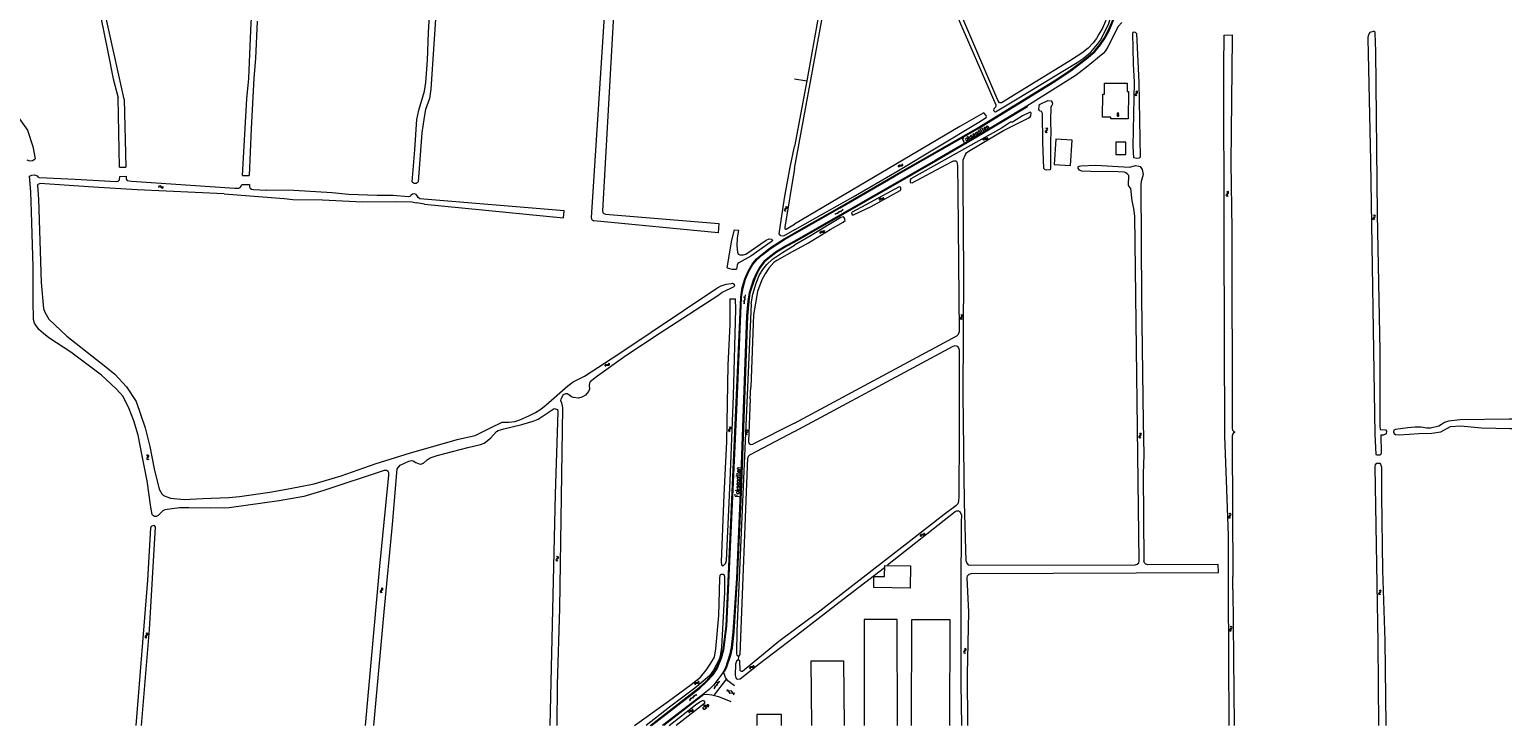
# Model space of a CAD drawing. Header units: metres. Extents: x 189705 to 199106, y 581686 to 588448.
# Tile 135 of 256: x 193625 to 194347, y 582000 to 582341. Entities that reach past the tile are written whole.
import ezdxf
from ezdxf.enums import TextEntityAlignment as Align

# ---------------------------------------------------------------- set-up
doc = ezdxf.new("R2010")
doc.units = ezdxf.units.M
doc.layers.add('B-WA-OG-GBKN-G', color=7, linetype='Continuous', lineweight=18)
doc.styles.add('Style-STANDARD', font='STANDARD.shx')

msp = doc.modelspace()

# ---------------------------------------------------------------- linework, layer by layer
at = {"layer": 'B-WA-OG-GBKN-G'}
for p, q in [((194167.67, 582310.923), (194167.394, 582311.224)), ((194167.79, 582310.608), (194167.67, 582310.923)), ((194167.693, 582310.294), (194167.79, 582310.608)), ((194168.167, 582310.94), (194167.89, 582311.241)), ((194168.289, 582310.625), (194168.167, 582310.94)), ((194168.191, 582310.311), (194168.289, 582310.625)), ((194167.091, 582309.329), (194167.189, 582309.653)), ((194167.212, 582309.025), (194167.091, 582309.329)), ((194167.189, 582309.653), (194167.441, 582309.973)), ((194167.489, 582308.725), (194167.212, 582309.025)), ((194167.441, 582309.973), (194167.693, 582310.294)), ((194167.592, 582309.35), (194167.685, 582309.662)), ((194167.71, 582309.044), (194167.592, 582309.35)), ((194167.685, 582309.662), (194167.937, 582309.992)), ((194167.985, 582308.743), (194167.71, 582309.044)), ((194167.937, 582309.992), (194168.191, 582310.311)), ((194123.043, 582291.124), (194123.128, 582291.452)), ((194123.176, 582290.825), (194123.043, 582291.124)), ((194123.128, 582291.452), (194123.367, 582291.781)), ((194123.464, 582290.537), (194123.176, 582290.825)), ((194123.558, 582292.74), (194123.269, 582293.03)), ((194123.367, 582291.781), (194123.606, 582292.113)), ((194123.542, 582291.165), (194123.624, 582291.481)), ((194123.673, 582290.864), (194123.542, 582291.165)), ((194123.691, 582292.431), (194123.558, 582292.74)), ((194123.606, 582292.113), (194123.691, 582292.431)), ((194123.624, 582291.481), (194123.862, 582291.82)), ((194123.96, 582290.574), (194123.673, 582290.864)), ((194124.053, 582292.777), (194123.765, 582293.066)), ((194123.862, 582291.82), (194124.103, 582292.15)), ((194124.188, 582292.468), (194124.053, 582292.777)), ((194124.103, 582292.15), (194124.188, 582292.468)), ((194092.544, 582287.291), (194092.654, 582287.684)), ((194092.654, 582287.684), (194092.85, 582287.946)), ((194092.818, 582286.877), (194092.931, 582287.269)), ((194092.85, 582287.946), (194093.177, 582288.032)), ((194092.931, 582287.269), (194093.13, 582287.53)), ((194093.13, 582287.53), (194093.445, 582287.614)), ((194093.177, 582288.032), (194093.581, 582287.984)), ((194093.445, 582287.614), (194093.857, 582287.571)), ((194093.581, 582287.984), (194093.987, 582287.938)), ((194093.857, 582287.571), (194094.262, 582287.522)), ((194093.987, 582287.938), (194094.306, 582288.019)), ((194094.262, 582287.522), (194094.581, 582287.603)), ((194094.306, 582288.019), (194094.511, 582288.286)), ((194094.511, 582288.286), (194094.623, 582288.679)), ((194094.581, 582287.603), (194094.785, 582287.872)), ((194094.785, 582287.872), (194094.897, 582288.265)), ((194050.865, 582274.447), (194050.754, 582274.054)), ((194051.068, 582274.716), (194050.865, 582274.447)), ((194051.387, 582274.798), (194051.068, 582274.716)), ((194051.345, 582274.301), (194051.141, 582274.034)), ((194051.663, 582274.383), (194051.345, 582274.301)), ((194051.792, 582274.75), (194051.387, 582274.798)), ((194052.069, 582274.338), (194051.663, 582274.383)), ((194052.205, 582274.709), (194051.792, 582274.75)), ((194052.473, 582274.292), (194052.069, 582274.338)), ((194052.52, 582274.794), (194052.205, 582274.709)), ((194052.801, 582274.379), (194052.473, 582274.292)), ((194052.718, 582275.055), (194052.52, 582274.794)), ((194052.83, 582275.447), (194052.718, 582275.055)), ((194052.996, 582274.641), (194052.801, 582274.379)), ((194053.105, 582275.034), (194052.996, 582274.641)), ((194051.141, 582274.034), (194051.03, 582273.64)), ((193687.906, 582263.932), (193688.219, 582264.193)), ((193687.911, 582264.428), (193688.222, 582264.691)), ((193688.219, 582264.193), (193688.53, 582264.298)), ((193688.222, 582264.691), (193688.531, 582264.798)), ((193688.53, 582264.298), (193688.838, 582264.19)), ((193688.531, 582264.798), (193688.851, 582264.686)), ((193688.838, 582264.19), (193689.156, 582263.924)), ((193688.851, 582264.686), (193689.159, 582264.421)), ((193689.156, 582263.924), (193689.464, 582263.656)), ((193689.159, 582264.421), (193689.469, 582264.155)), ((193689.464, 582263.656), (193689.774, 582263.545)), ((193689.469, 582264.155), (193689.778, 582264.044)), ((193689.774, 582263.545), (193690.093, 582263.653)), ((193689.778, 582264.044), (193690.098, 582264.15)), ((193690.093, 582263.653), (193690.406, 582263.917)), ((193690.098, 582264.15), (193690.411, 582264.413)), ((194211.754, 582260.095), (194211.846, 582260.421)), ((194211.881, 582259.793), (194211.754, 582260.095)), ((194211.846, 582260.421), (194212.092, 582260.746)), ((194212.163, 582259.5), (194211.881, 582259.793)), ((194212.303, 582261.7), (194212.02, 582261.996)), ((194212.092, 582260.746), (194212.337, 582261.072)), ((194212.254, 582260.126), (194212.342, 582260.44)), ((194212.379, 582259.822), (194212.254, 582260.126)), ((194212.429, 582261.388), (194212.303, 582261.7)), ((194212.337, 582261.072), (194212.429, 582261.388)), ((194212.342, 582260.44), (194212.588, 582260.774)), ((194212.659, 582259.526), (194212.379, 582259.822)), ((194212.799, 582261.726), (194212.516, 582262.022)), ((194212.588, 582260.774), (194212.835, 582261.098)), ((194212.927, 582261.414), (194212.799, 582261.726)), ((194212.835, 582261.098), (194212.927, 582261.414)), ((193995.025, 582253.164), (193994.883, 582252.867)), ((193994.883, 582252.867), (193994.957, 582252.539)), ((193995.324, 582253.443), (193995.025, 582253.164)), ((193995.621, 582253.731), (193995.324, 582253.443)), ((193995.521, 582253.107), (193995.378, 582252.811)), ((193995.378, 582252.811), (193995.451, 582252.482)), ((193995.46, 582254.685), (193995.688, 582254.347)), ((193995.817, 582253.388), (193995.521, 582253.107)), ((193995.76, 582254.027), (193995.621, 582253.731)), ((193995.688, 582254.347), (193995.76, 582254.027)), ((193996.113, 582253.667), (193995.817, 582253.388)), ((193995.954, 582254.629), (193996.184, 582254.292)), ((193996.258, 582253.974), (193996.113, 582253.667)), ((193996.184, 582254.292), (193996.258, 582253.974)), ((194019.943, 582250.747), (194023.771, 582252.916)), ((194023.35, 582253.253), (194023.597, 582252.818)), ((194041.514, 582258.167), (194041.386, 582257.778)), ((194041.729, 582258.426), (194041.514, 582258.167)), ((194041.771, 582257.741), (194041.643, 582257.353)), ((194042.051, 582258.494), (194041.729, 582258.426)), ((194041.987, 582257.999), (194041.771, 582257.741)), ((194042.309, 582258.067), (194041.987, 582257.999)), ((194042.454, 582258.428), (194042.051, 582258.494)), ((194042.712, 582258.004), (194042.309, 582258.067)), ((194042.865, 582258.368), (194042.454, 582258.428)), ((194043.114, 582257.939), (194042.712, 582258.004)), ((194043.183, 582258.439), (194042.865, 582258.368)), ((194043.445, 582258.012), (194043.114, 582257.939)), ((194043.393, 582258.691), (194043.183, 582258.439)), ((194043.522, 582259.078), (194043.393, 582258.691)), ((194043.652, 582258.265), (194043.445, 582258.012)), ((194043.779, 582258.652), (194043.652, 582258.265)), ((193994.957, 582252.539), (193995.187, 582252.2)), ((193995.451, 582252.482), (193995.68, 582252.144)), ((194019.87, 582251.281), (194020.117, 582250.846)), ((194020.987, 582251.339), (194021.233, 582250.904)), ((194021.61, 582252.267), (194021.857, 582251.832)), ((194022.727, 582252.325), (194022.973, 582251.89)), ((194283.798, 582248.518), (194283.885, 582248.845)), ((194283.928, 582248.218), (194283.798, 582248.518)), ((194283.885, 582248.845), (194284.126, 582249.173)), ((194284.214, 582247.928), (194283.928, 582248.218)), ((194284.325, 582250.129), (194284.039, 582250.422)), ((194284.126, 582249.173), (194284.368, 582249.502)), ((194284.297, 582248.555), (194284.381, 582248.87)), ((194284.425, 582248.253), (194284.297, 582248.555)), ((194284.455, 582249.819), (194284.325, 582250.129)), ((194284.368, 582249.502), (194284.455, 582249.819)), ((194284.381, 582248.87), (194284.622, 582249.208)), ((194284.709, 582247.961), (194284.425, 582248.253)), ((194284.821, 582250.162), (194284.535, 582250.454)), ((194284.622, 582249.208), (194284.865, 582249.535)), ((194284.953, 582249.852), (194284.821, 582250.162)), ((194284.865, 582249.535), (194284.953, 582249.852)), ((194012.429, 582241.922), (194012.325, 582241.526)), ((194012.627, 582242.195), (194012.429, 582241.922)), ((194012.712, 582241.513), (194012.608, 582241.118)), ((194012.944, 582242.283), (194012.627, 582242.195)), ((194012.911, 582241.785), (194012.712, 582241.513)), ((194013.228, 582241.873), (194012.911, 582241.785)), ((194013.35, 582242.242), (194012.944, 582242.283)), ((194013.635, 582241.835), (194013.228, 582241.873)), ((194013.764, 582242.208), (194013.35, 582242.242)), ((194014.04, 582241.796), (194013.635, 582241.835)), ((194014.077, 582242.299), (194013.764, 582242.208)), ((194014.365, 582241.889), (194014.04, 582241.796)), ((194014.27, 582242.564), (194014.077, 582242.299)), ((194014.375, 582242.958), (194014.27, 582242.564)), ((194014.556, 582242.155), (194014.365, 582241.889)), ((194014.658, 582242.549), (194014.556, 582242.155)), ((193975.486, 582209.965), (193974.992, 582210.038)), ((193975.662, 582211.152), (193975.019, 582206.799)), ((193976.127, 582210.881), (193975.632, 582210.954)), ((193975.194, 582207.986), (193974.7, 582208.059)), ((193975.543, 582206.924), (193975.048, 582206.997)), ((193975.835, 582208.903), (193975.34, 582208.976)), ((194081.414, 582200.025), (194081.324, 582199.709)), ((194081.324, 582199.709), (194081.454, 582199.398)), ((194081.66, 582200.351), (194081.414, 582200.025)), ((194081.454, 582199.398), (194081.738, 582199.104)), ((194081.581, 582201.599), (194081.863, 582201.305)), ((194081.903, 582200.687), (194081.66, 582200.351)), ((194081.912, 582200.055), (194081.822, 582199.738)), ((194081.822, 582199.738), (194081.95, 582199.427)), ((194081.863, 582201.305), (194081.989, 582201.002)), ((194081.989, 582201.002), (194081.903, 582200.687)), ((194082.155, 582200.383), (194081.912, 582200.055)), ((194081.95, 582199.427), (194082.234, 582199.133)), ((194082.077, 582201.628), (194082.361, 582201.336)), ((194082.399, 582200.708), (194082.155, 582200.383)), ((194082.361, 582201.336), (194082.489, 582201.035)), ((194082.489, 582201.035), (194082.399, 582200.708)), ((193906.925, 582176.4), (193907.018, 582176.796)), ((193907.018, 582176.796), (193907.203, 582177.066)), ((193907.203, 582177.066), (193907.526, 582177.166)), ((193907.216, 582175.998), (193907.312, 582176.394)), ((193907.312, 582176.394), (193907.5, 582176.663)), ((193907.5, 582176.663), (193907.811, 582176.76)), ((193907.526, 582177.166), (193907.932, 582177.136)), ((193907.811, 582176.76), (193908.225, 582176.735)), ((193907.932, 582177.136), (193908.339, 582177.107)), ((193908.225, 582176.735), (193908.632, 582176.703)), ((193908.339, 582177.107), (193908.654, 582177.202)), ((193908.632, 582176.703), (193908.947, 582176.798)), ((193908.654, 582177.202), (193908.848, 582177.477)), ((193908.848, 582177.477), (193908.943, 582177.875)), ((193908.947, 582176.798), (193909.139, 582177.075)), ((193909.139, 582177.075), (193909.234, 582177.473)), ((193967.636, 582145.035), (193967.536, 582144.722)), ((193967.536, 582144.722), (193967.657, 582144.407)), ((193967.891, 582145.353), (193967.636, 582145.035)), ((193967.657, 582144.407), (193967.931, 582144.104)), ((193967.851, 582146.603), (193968.124, 582146.3)), ((193968.145, 582145.681), (193967.891, 582145.353)), ((193968.134, 582145.049), (193968.035, 582144.736)), ((193968.035, 582144.736), (193968.153, 582144.421)), ((193968.124, 582146.3), (193968.241, 582145.993)), ((193968.388, 582145.369), (193968.134, 582145.049)), ((193968.241, 582145.993), (193968.145, 582145.681)), ((193968.153, 582144.421), (193968.428, 582144.118)), ((193968.348, 582146.617), (193968.623, 582146.316)), ((193968.642, 582145.687), (193968.388, 582145.369)), ((193968.623, 582146.316), (193968.741, 582146.011)), ((193968.741, 582146.011), (193968.642, 582145.687)), ((193976.543, 582144.676), (193976.274, 582144.984)), ((193976.656, 582144.359), (193976.543, 582144.676)), ((193976.55, 582144.047), (193976.656, 582144.359)), ((193977.04, 582144.681), (193976.771, 582144.988)), ((193977.154, 582144.363), (193977.04, 582144.681)), ((193977.049, 582144.052), (193977.154, 582144.363)), ((193975.925, 582143.097), (193976.031, 582143.419)), ((193976.038, 582142.79), (193975.925, 582143.097)), ((193976.031, 582143.419), (193976.291, 582143.732)), ((193976.307, 582142.484), (193976.038, 582142.79)), ((193976.291, 582143.732), (193976.55, 582144.047)), ((193976.426, 582143.106), (193976.527, 582143.415)), ((193976.537, 582142.796), (193976.426, 582143.106)), ((193976.527, 582143.415), (193976.787, 582143.739)), ((193976.804, 582142.489), (193976.537, 582142.796)), ((193976.787, 582143.739), (193977.049, 582144.052)), ((194168.966, 582141.522), (194169.054, 582141.849)), ((194169.096, 582141.222), (194168.966, 582141.522)), ((194169.054, 582141.849), (194169.296, 582142.176)), ((194169.381, 582140.931), (194169.096, 582141.222)), ((194169.497, 582143.133), (194169.211, 582143.425)), ((194169.296, 582142.176), (194169.538, 582142.505)), ((194169.465, 582141.558), (194169.55, 582141.873)), ((194169.593, 582141.256), (194169.465, 582141.558)), ((194169.626, 582142.822), (194169.497, 582143.133)), ((194169.538, 582142.505), (194169.626, 582142.822)), ((194169.55, 582141.873), (194169.792, 582142.21)), ((194169.877, 582140.963), (194169.593, 582141.256)), ((194169.992, 582143.165), (194169.707, 582143.457)), ((194169.792, 582142.21), (194170.036, 582142.537)), ((194170.124, 582142.854), (194169.992, 582143.165)), ((194170.036, 582142.537), (194170.124, 582142.854)), ((193681.987, 582132.74), (193682.319, 582132.504)), ((193682.117, 582131.163), (193682.088, 582130.836)), ((193682.088, 582130.836), (193682.274, 582130.554)), ((193682.298, 582131.529), (193682.117, 582131.163)), ((193682.274, 582130.554), (193682.609, 582130.319)), ((193682.474, 582131.905), (193682.298, 582131.529)), ((193682.319, 582132.504), (193682.5, 582132.23)), ((193682.469, 582132.862), (193682.802, 582132.628)), ((193682.5, 582132.23), (193682.474, 582131.905)), ((193682.601, 582131.285), (193682.572, 582130.958)), ((193682.572, 582130.958), (193682.756, 582130.676)), ((193682.779, 582131.653), (193682.601, 582131.285)), ((193682.756, 582130.676), (193683.09, 582130.44)), ((193682.957, 582132.019), (193682.779, 582131.653)), ((193682.802, 582132.628), (193682.984, 582132.356)), ((193682.984, 582132.356), (193682.957, 582132.019)), ((194212.98, 582102.207), (194213.07, 582102.534)), ((194213.107, 582101.906), (194212.98, 582102.207)), ((194213.07, 582102.534), (194213.314, 582102.859)), ((194213.391, 582101.613), (194213.107, 582101.906)), ((194213.522, 582103.814), (194213.238, 582104.109)), ((194213.314, 582102.859), (194213.559, 582103.186)), ((194213.479, 582102.24), (194213.566, 582102.554)), ((194213.605, 582101.937), (194213.479, 582102.24)), ((194213.649, 582103.503), (194213.522, 582103.814)), ((194213.559, 582103.186), (194213.649, 582103.503)), ((194213.566, 582102.554), (194213.81, 582102.89)), ((194213.886, 582101.642), (194213.605, 582101.937)), ((194214.017, 582103.843), (194213.734, 582104.137)), ((194213.81, 582102.89), (194214.057, 582103.215)), ((194214.147, 582103.531), (194214.017, 582103.843)), ((194214.057, 582103.215), (194214.147, 582103.531)), ((194062.072, 582093.66), (194061.766, 582093.537)), ((194062.48, 582093.666), (194062.072, 582093.66)), ((194062.894, 582093.679), (194062.48, 582093.666)), ((194063.196, 582093.804), (194062.894, 582093.679)), ((194063.358, 582094.089), (194063.196, 582093.804)), ((194063.417, 582094.492), (194063.358, 582094.089)), ((194063.688, 582093.715), (194063.528, 582093.429)), ((194063.744, 582094.118), (194063.688, 582093.715)), ((194061.6, 582093.244), (194061.542, 582092.839)), ((194061.766, 582093.537), (194061.6, 582093.244)), ((194061.927, 582092.87), (194061.869, 582092.466)), ((194062.095, 582093.162), (194061.927, 582092.87)), ((194062.4, 582093.285), (194062.095, 582093.162)), ((194062.808, 582093.293), (194062.4, 582093.285)), ((194063.215, 582093.3), (194062.808, 582093.293)), ((194063.528, 582093.429), (194063.215, 582093.3)), ((193882.997, 582081.492), (193882.898, 582081.178)), ((193882.898, 582081.178), (193883.019, 582080.863)), ((193883.252, 582081.81), (193882.997, 582081.492)), ((193883.019, 582080.863), (193883.295, 582080.561)), ((193883.21, 582083.059), (193883.483, 582082.757)), ((193883.505, 582082.138), (193883.252, 582081.81)), ((193883.496, 582081.507), (193883.397, 582081.193)), ((193883.397, 582081.193), (193883.516, 582080.878)), ((193883.483, 582082.757), (193883.6, 582082.45)), ((193883.749, 582081.827), (193883.496, 582081.507)), ((193883.6, 582082.45), (193883.505, 582082.138)), ((193883.516, 582080.878), (193883.791, 582080.576)), ((193883.706, 582083.074), (193883.982, 582082.774)), ((193884.002, 582082.146), (193883.749, 582081.827)), ((193883.982, 582082.774), (193884.101, 582082.469)), ((193884.101, 582082.469), (193884.002, 582082.146)), ((193796.764, 582065.717), (193796.884, 582066.034)), ((193796.863, 582065.405), (193796.764, 582065.717)), ((193797.118, 582065.088), (193796.863, 582065.405)), ((193796.884, 582066.034), (193797.158, 582066.335)), ((193797.158, 582066.335), (193797.431, 582066.638)), ((193797.453, 582067.266), (193797.198, 582067.586)), ((193797.264, 582065.703), (193797.38, 582066.008)), ((193797.361, 582065.389), (193797.264, 582065.703)), ((193797.614, 582065.07), (193797.361, 582065.389)), ((193797.38, 582066.008), (193797.654, 582066.319)), ((193797.431, 582066.638), (193797.551, 582066.945)), ((193797.551, 582066.945), (193797.453, 582067.266)), ((193797.654, 582066.319), (193797.93, 582066.62)), ((193797.949, 582067.249), (193797.694, 582067.568)), ((193797.93, 582066.62), (193798.049, 582066.927)), ((193798.049, 582066.927), (193797.949, 582067.249)), ((194286.595, 582064.517), (194286.681, 582064.844)), ((194286.681, 582064.844), (194286.921, 582065.172)), ((194287.117, 582066.13), (194286.83, 582066.421)), ((194286.921, 582065.172), (194287.162, 582065.503)), ((194287.094, 582064.555), (194287.177, 582064.871)), ((194287.248, 582065.82), (194287.117, 582066.13)), ((194287.162, 582065.503), (194287.248, 582065.82)), ((194287.177, 582064.871), (194287.417, 582065.209)), ((194287.613, 582066.164), (194287.326, 582066.455)), ((194287.417, 582065.209), (194287.659, 582065.537)), ((194287.746, 582065.855), (194287.613, 582066.164)), ((194287.659, 582065.537), (194287.746, 582065.855)), ((194286.726, 582064.217), (194286.595, 582064.517)), ((194287.013, 582063.928), (194286.726, 582064.217)), ((194287.223, 582064.253), (194287.094, 582064.555)), ((194287.508, 582063.962), (194287.223, 582064.253)), ((193681.43, 582043.83), (193681.316, 582043.522)), ((193681.316, 582043.522), (193681.422, 582043.201)), ((193681.422, 582043.201), (193681.683, 582042.887)), ((193681.7, 582044.137), (193681.43, 582043.83)), ((193681.968, 582044.453), (193681.7, 582044.137)), ((193681.716, 582045.386), (193681.975, 582045.072)), ((193681.928, 582043.822), (193681.815, 582043.513)), ((193681.815, 582043.513), (193681.919, 582043.193)), ((193681.919, 582043.193), (193682.18, 582042.878)), ((193682.196, 582044.13), (193681.928, 582043.822)), ((193682.078, 582044.76), (193681.968, 582044.453)), ((193681.975, 582045.072), (193682.078, 582044.76)), ((193682.464, 582044.437), (193682.196, 582044.13)), ((193682.212, 582045.378), (193682.474, 582045.065)), ((193682.578, 582044.755), (193682.464, 582044.437)), ((193682.474, 582045.065), (193682.578, 582044.755)), ((194213.46, 582046.774), (194213.55, 582047.101)), ((194213.587, 582046.473), (194213.46, 582046.774)), ((194213.55, 582047.101), (194213.794, 582047.426)), ((194213.871, 582046.18), (194213.587, 582046.473)), ((194214.002, 582048.381), (194213.718, 582048.676)), ((194213.794, 582047.426), (194214.039, 582047.753)), ((194213.959, 582046.807), (194214.046, 582047.121)), ((194214.085, 582046.504), (194213.959, 582046.807)), ((194214.129, 582048.07), (194214.002, 582048.381)), ((194214.039, 582047.753), (194214.129, 582048.07)), ((194214.046, 582047.121), (194214.29, 582047.457)), ((194214.366, 582046.209), (194214.085, 582046.504)), ((194214.497, 582048.41), (194214.214, 582048.704)), ((194214.29, 582047.457), (194214.537, 582047.782)), ((194214.627, 582048.098), (194214.497, 582048.41)), ((194214.537, 582047.782), (194214.627, 582048.098)), ((194082.985, 582036.275), (194082.893, 582035.959)), ((194082.893, 582035.959), (194083.021, 582035.647)), ((194083.233, 582036.599), (194082.985, 582036.275)), ((194083.163, 582037.847), (194083.443, 582037.551)), ((194083.479, 582036.933), (194083.233, 582036.599)), ((194083.483, 582036.301), (194083.391, 582035.985)), ((194083.391, 582035.985), (194083.517, 582035.673)), ((194083.443, 582037.551), (194083.567, 582037.247)), ((194083.567, 582037.247), (194083.479, 582036.933)), ((194083.729, 582036.627), (194083.483, 582036.301)), ((194083.659, 582037.873), (194083.941, 582037.579)), ((194083.975, 582036.951), (194083.729, 582036.627)), ((194083.941, 582037.579), (194084.067, 582037.277)), ((194084.067, 582037.277), (194083.975, 582036.951)), ((193978.069, 582028.668), (193977.912, 582028.37)), ((193978.371, 582028.801), (193978.069, 582028.668)), ((193978.778, 582028.818), (193978.371, 582028.801)), ((193979.192, 582028.843), (193978.778, 582028.818)), ((193979.49, 582028.977), (193979.192, 582028.843)), ((193979.644, 582029.267), (193979.49, 582028.977)), ((193979.833, 582028.613), (193979.524, 582028.474)), ((193979.691, 582029.672), (193979.644, 582029.267)), ((193979.984, 582028.903), (193979.833, 582028.613)), ((193980.029, 582029.308), (193979.984, 582028.903)), ((194083.021, 582035.647), (194083.303, 582035.351)), ((194083.517, 582035.673), (194083.799, 582035.377)), ((193952.693, 582021.254), (193952.853, 582021.549)), ((193952.853, 582021.549), (193952.902, 582021.955)), ((193953.189, 582021.184), (193953.237, 582021.59)), ((193963.032, 582021.689), (193960.357, 582018.196)), ((193963.308, 582021.226), (193962.911, 582021.53)), ((193977.912, 582028.37), (193977.866, 582027.964)), ((193978.25, 582028.006), (193978.204, 582027.6)), ((193978.409, 582028.303), (193978.25, 582028.006)), ((193978.71, 582028.435), (193978.409, 582028.303)), ((193979.118, 582028.455), (193978.71, 582028.435)), ((193979.524, 582028.474), (193979.118, 582028.455)), ((193951.783, 582015.194), (193948.389, 582012.394)), ((193950.857, 582014.43), (193950.539, 582014.816)), ((193951.066, 582020.258), (193951.114, 582020.662)), ((193951.114, 582020.662), (193951.266, 582020.952)), ((193951.266, 582020.952), (193951.576, 582021.088)), ((193951.402, 582019.892), (193951.452, 582020.296)), ((193951.452, 582020.296), (193951.608, 582020.585)), ((193951.576, 582021.088), (193951.982, 582021.105)), ((193951.608, 582020.585), (193951.906, 582020.718)), ((193951.947, 582014.681), (193951.629, 582015.066)), ((193951.906, 582020.718), (193952.32, 582020.741)), ((193951.982, 582021.105), (193952.39, 582021.123)), ((193952.32, 582020.741), (193952.728, 582020.756)), ((193952.39, 582021.123), (193952.693, 582021.254)), ((193952.728, 582020.756), (193953.03, 582020.886)), ((193953.03, 582020.886), (193953.189, 582021.184)), ((193960.876, 582018.051), (193960.479, 582018.355)), ((193961.087, 582019.149), (193960.69, 582019.452)), ((193962.092, 582019.638), (193961.695, 582019.942)), ((193962.303, 582020.736), (193961.906, 582021.04)), ((193968.877, 582017.011), (193966.518, 582016.845)), ((193966.942, 582017.715), (193968.265, 582015.754)), ((193970.623, 582015.918), (193968.265, 582015.754)), ((193968.877, 582017.011), (193970.199, 582015.048)), ((193948.064, 582006.512), (193948.12, 582006.915)), ((193948.12, 582006.915), (193948.279, 582007.201)), ((193948.279, 582007.201), (193948.592, 582007.331)), ((193948.451, 582006.541), (193948.613, 582006.827)), ((193948.861, 582012.135), (193948.543, 582012.521)), ((193948.592, 582007.331), (193948.999, 582007.338)), ((193948.613, 582006.827), (193948.914, 582006.952)), ((193948.914, 582006.952), (193949.328, 582006.966)), ((193949.315, 582013.157), (193948.996, 582013.543)), ((193948.999, 582007.338), (193949.407, 582007.347)), ((193949.328, 582006.966), (193949.736, 582006.972)), ((193949.407, 582007.347), (193949.713, 582007.47)), ((193949.713, 582007.47), (193949.88, 582007.762)), ((193949.736, 582006.972), (193950.041, 582007.095)), ((193949.88, 582007.762), (193949.937, 582008.167)), ((193950.041, 582007.095), (193950.207, 582007.389)), ((193950.404, 582013.408), (193950.086, 582013.794)), ((193950.207, 582007.389), (193950.265, 582007.794)), ((193948.392, 582006.138), (193948.451, 582006.541))]:
    msp.add_line(p, q, dxfattribs=at)
at = {"layer": 'B-WA-OG-GBKN-G', "flags": 128}
for points in [[(193916.314, 582500), (193900.149, 582249.117)], [(193919.724, 582500), (193905.803, 582252.36)], [(193732.288, 582317.371), (193733.156, 582341.029), (193733.963, 582356.376), (193733.862, 582368.647), (193734.201, 582376.956), (193735.465, 582392.737), (193735.654, 582399.954), (193734.771, 582409.276), (193732.764, 582421.772), (193731.12, 582430.61), (193730.594, 582439.704), (193730.586, 582443.439), (193730.331, 582444.302), (193729.31, 582445.875), (193729.487, 582446.461), (193730.425, 582447.403), (193731.232, 582476.09), (193731.959, 582493.952)], [(194000, 582273.226), (194028.233, 582426.892), (194035.129, 582465.86), (194036.063, 582467.884), (194038.015, 582470.153), (194039.015, 582471.084), (194039.252, 582471.92), (194039.281, 582475.071), (194038.865, 582476.726), (194038.188, 582477.724), (194037.181, 582478.8), (194038.049, 582484.636), (194039.532, 582485.64)], [(193671.126, 582307.143), (193662.305, 582346.961), (193649.81, 582407.3), (193647.268, 582420.431), (193644.783, 582430.587)], [(193830.931, 582426.954), (193829.311, 582411.477), (193828.247, 582397.119), (193825.358, 582368.581), (193821.456, 582312.04), (193820.806, 582307.465), (193818.962, 582302.049), (193818.181, 582298.414), (193817.18, 582290.688), (193815.26, 582266.597)], [(194000, 582241.645), (194022.145, 582254.167), (194048.997, 582269.726), (194089.639, 582292.905), (194127.38, 582316.211), (194135.239, 582321.362), (194143.024, 582327.247), (194146.983, 582330.634), (194149.702, 582334.024), (194151.845, 582337.101), (194153.896, 582340.886), (194156.901, 582347.909), (194157.136, 582351.839), (194157.041, 582355.18), (194156.642, 582357.936), (194155.549, 582362.352), (194137.82, 582410.134)], [(194022.239, 582410.254), (194019.305, 582393.431), (194011.792, 582348.166), (194006.022, 582316.185)], [(194108.325, 582306.902), (194138.633, 582325.122), (194141.6, 582327.128), (194145.314, 582330.27), (194148.679, 582334.128), (194150.095, 582336.071), (194152.865, 582341.509), (194154.137, 582344.369), (194155.135, 582347.791), (194155.757, 582351.875), (194155.792, 582355.585), (194155.114, 582359.124), (194152.416, 582366.899), (194137.763, 582405.862), (194137.311, 582406.45), (194136.216, 582406.257), (194135.935, 582405.955), (194136.548, 582403.637), (194140.874, 582390.637), (194146.949, 582374.547), (194151.853, 582360.983), (194153.763, 582353.317)], [(193652.529, 582381.874), (193663.127, 582330.322), (193665.694, 582317.09), (193668.075, 582307.873)], [(194065.147, 582381.393), (194098.696, 582304.474), (194098.793, 582303.889), (194098.558, 582303.281), (194097.662, 582302.477), (194097.581, 582302.019), (194097.754, 582301.434), (194098.105, 582301.074), (194098.486, 582301.021), (194108.325, 582306.902)], [(194153.763, 582353.317), (194153.607, 582350.142), (194153.098, 582347.402), (194152.469, 582345.401), (194151.091, 582341.982), (194149.285, 582339.103), (194148.172, 582336.979), (194146.525, 582334.783), (194143.96, 582332.265), (194140.863, 582329.778), (194134.598, 582325.642), (194101.577, 582305.388), (194100.536, 582305.448), (194099.734, 582306.625), (194067.349, 582382.41)], [(193812.441, 582266.712), (193813.716, 582282.295), (193814.728, 582297.161), (193815.71, 582301.737), (193818.358, 582311.067), (193819.062, 582315.312), (193819.853, 582326.265), (193820.409, 582339.859), (193821.661, 582362.144)], [(193571.077, 582340.499), (193570.287, 582341.972), (193567.738, 582345.828), (193567.94, 582346.514), (193569.411, 582348.118), (193569.918, 582348.323), (193571.113, 582347.817), (193584.244, 582338.167), (193594.17, 582329.374), (193600.484, 582323.215), (193615.77, 582302.975), (193623.592, 582292.017), (193626.175, 582284.045), (193627.385, 582277.877)], [(194000, 582241.186), (194022.344, 582253.82), (194049.196, 582269.379), (194089.844, 582292.561), (194127.595, 582315.873), (194135.47, 582321.035), (194143.275, 582326.935), (194147.272, 582330.354), (194150.023, 582333.784), (194152.186, 582336.891), (194154.255, 582340.708), (194157.295, 582347.821), (194157.535, 582351.857)], [(193736.247, 582345.507), (193735.521, 582327.06), (193734.753, 582317.555)], [(194160.52, 582344.844), (194158.773, 582342.853), (194153.723, 582332.785), (194152.538, 582330.966), (194151.305, 582329.58), (194142.981, 582322.668)], [(194166.276, 582324.513), (194165.908, 582339.509), (194166.09, 582339.99), (194166.574, 582340.138), (194167.132, 582340.057), (194167.813, 582339.441), (194168.858, 582315.341), (194169.608, 582278.793), (194169.044, 582278.316), (194167.9, 582278.149), (194166.453, 582278.34), (194166.024, 582284.111), (194166.7, 582315.514), (194166.276, 582324.513)], [(194282.746, 582276.738), (194281.354, 582337.051), (194281.522, 582338.651), (194282.322, 582340.041), (194283.98, 582340.61), (194284.487, 582340.581), (194284.658, 582339.791), (194284.927, 582330.488), (194285.832, 582250.841), (194287.109, 582183.592), (194287.07, 582146.822), (194287.334, 582145.168), (194289.975, 582144.991), (194290.4, 582144.326), (194290.159, 582142.982), (194288.858, 582142.435), (194287.587, 582142.396)], [(194212.9, 582073.022), (194212.798, 582093.175), (194211.933, 582120.195), (194211.043, 582141.955), (194210.72, 582240.35), (194210.659, 582323.369), (194210.775, 582338.62)], [(194210.775, 582338.62), (194214.681, 582338.674)], [(194214.624, 582337.029), (194214.002, 582275.997), (194214.457, 582243.289), (194214.661, 582145.657), (194214.883, 582144.842), (194215.637, 582143.997), (194215.992, 582143.84), (194215.353, 582143.567), (194214.968, 582143.114), (194214.705, 582142.15), (194214.602, 582139.331), (194215.033, 582073.027)], [(194214.681, 582338.674), (194214.624, 582337.029)], [(194142.981, 582322.668), (194137.658, 582318.601), (194114.005, 582303.781)], [(193729.09, 582269.789), (193731.317, 582307.41), (193732.288, 582317.371)], [(193734.753, 582317.555), (193733.431, 582292.704), (193732.452, 582269.797)], [(194000, 582317.155), (194006.022, 582316.185)], [(194006.022, 582316.185), (194000, 582284.024)], [(194163.184, 582314.968), (194163.153, 582311.023), (194163.776, 582311.018), (194163.669, 582297.543), (194155.084, 582297.611), (194155.09, 582298.317), (194151.11, 582298.349), (194151.198, 582309.608), (194151.985, 582309.601), (194152.028, 582315.056), (194163.184, 582314.968)], [(193668.788, 582273.762), (193668.075, 582307.873)], [(193671.126, 582307.143), (193671.856, 582273.859)], [(194114.005, 582303.781), (194089.276, 582288.933), (194069.013, 582277.099), (194000, 582237.502)], [(194114.207, 582303.436), (194089.48, 582288.589), (194069.213, 582276.753), (194000.197, 582237.154)], [(194114.207, 582303.436), (194114.005, 582303.781)], [(194121.852, 582286.093), (194121.578, 582300.173), (194121.18, 582301.091), (194120.345, 582301.531), (194119.791, 582302.12), (194119.935, 582303.822), (194120.196, 582304.531), (194124.178, 582306.527), (194125.879, 582306.359), (194126.379, 582305.516), (194126.475, 582304.778), (194126.213, 582304.018), (194125.674, 582303.489), (194125.556, 582296.325), (194125.783, 582290.605), (194125.622, 582287.049), (194125.623, 582273.556), (194125.333, 582272.491), (194123.705, 582272.303), (194122.894, 582272.488), (194122.214, 582273.13), (194121.852, 582286.093)], [(194000, 582243.066), (194028.749, 582259.351), (194050.083, 582271.785), (194090.434, 582295.91), (194094.013, 582298.216), (194094.094, 582298.748), (194093.92, 582299.157), (194092.865, 582300.436), (194092.483, 582300.339), (194080.986, 582293.736), (194000, 582245.81)], [(194084.203, 582080.543), (194083.401, 582109.381), (194082.702, 582162.217), (194083.033, 582221.93), (194082.627, 582265.463), (194082.663, 582277.457), (194083.781, 582280.115), (194084.321, 582280.898), (194085.218, 582281.601), (194102.518, 582291.861), (194114.848, 582297.973), (194115.514, 582298.5), (194115.875, 582299.031), (194116.09, 582300.35), (194115.864, 582300.683), (194115.535, 582300.787), (194114.847, 582300.54), (194111.809, 582299.043), (194106.977, 582295.961), (194105.884, 582295.946), (194103.48, 582294.266)], [(194103.48, 582294.266), (194101.537, 582293.013), (194057.011, 582268.113), (194056.677, 582267.608), (194056.619, 582266.922), (194056.766, 582266.285), (194057.705, 582266.175), (194074.178, 582275.019), (194077.982, 582276.865), (194079.1, 582276.88), (194079.604, 582276.392), (194079.891, 582274.509), (194080.128, 582261.802), (194080.679, 582192.97)], [(194000, 582243.066), (193994.555, 582239.955), (193993.208, 582240.206), (193992.343, 582241.093), (193995.026, 582258.63), (193997.866, 582273.78), (194000, 582284.024)], [(194127.299, 582275.104), (194135.323, 582274.6), (194136.175, 582287.109), (194128.15, 582287.616), (194127.299, 582275.104)], [(194157.549, 582280.042), (194162.559, 582280.042), (194162.559, 582286.092), (194157.549, 582286.092), (194157.549, 582280.042)], [(193623.24, 582277.49), (193624.635, 582277.014), (193626.102, 582277.151), (193627.385, 582277.877)], [(194169.081, 582080.835), (194166.872, 582249.749), (194166.424, 582253.488), (194165.596, 582257.332), (194164.966, 582263.335), (194163.986, 582264.564), (194163.813, 582265.048), (194163.984, 582269.773), (194163.23, 582270.644), (194162.549, 582271.133), (194161.788, 582271.394), (194158.74, 582271.549), (194145.376, 582271.723), (194140.854, 582271.942), (194139.791, 582272.358), (194139.14, 582273.381), (194139.196, 582273.965), (194139.631, 582274.317), (194140.421, 582274.488)], [(194140.421, 582274.488), (194147.743, 582274.801), (194164.302, 582273.861), (194167.486, 582274.62), (194168.932, 582274.404), (194169.615, 582274.142), (194170.593, 582272.736), (194171.002, 582270.217), (194169.954, 582266.847), (194169.838, 582265.324), (194170.229, 582209.39), (194170.957, 582148.726), (194171.34, 582132.688), (194170.975, 582123.443), (194171.325, 582080.797)], [(194284.871, 582142.7), (194282.746, 582276.738)], [(193624.684, 582269.374), (193625.825, 582269.993), (193627.119, 582270.096), (193628.344, 582269.666)], [(193625.655, 582251.853), (193625.33, 582261.685), (193624.684, 582269.374)], [(193628.344, 582269.666), (193628.656, 582269.05), (193629.293, 582268.783)], [(193629.293, 582268.783), (193647.067, 582267.985), (193667.091, 582266.863), (193668.056, 582267.018), (193668.842, 582267.706), (193668.872, 582269.262)], [(193668.788, 582273.762), (193671.856, 582273.859)], [(193668.872, 582269.262), (193672.023, 582269.362)], [(193672.023, 582269.362), (193672.12, 582267.942)], [(193672.12, 582267.942), (193672.502, 582267.358), (193674.739, 582266.932), (193725.359, 582263.543), (193727.341, 582263.548), (193728.001, 582263.905), (193728.533, 582264.439), (193728.756, 582265.288)], [(193729.09, 582269.789), (193732.452, 582269.797)], [(194000, 582273.226), (193995.181, 582244.402), (193995.234, 582243.589), (193995.464, 582243.387), (193995.895, 582243.438), (194000, 582245.81)], [(193628.607, 582264.811), (193628.904, 582265.578), (193629.676, 582265.863)], [(193628.607, 582264.811), (193628.971, 582258.136), (193630.425, 582217.285), (193631.467, 582204.532), (193632.081, 582202.755), (193634.121, 582199.254), (193642.902, 582190.966)], [(193677.39, 582262.695), (193655.942, 582263.992), (193629.676, 582265.863)], [(193720.13, 582260.838), (193677.39, 582262.695)], [(193720.13, 582260.838), (193749.507, 582258.517), (193753.751, 582257.968)], [(193728.756, 582265.288), (193732.496, 582265.297)], [(193732.496, 582265.297), (193732.599, 582264.119), (193732.931, 582263.459), (193733.465, 582263.104), (193734.532, 582262.802), (193740.657, 582262.613)], [(193810.359, 582259.338), (193803.115, 582259.913), (193795.264, 582259.868), (193781.11, 582260.47), (193773.055, 582261.189), (193754.352, 582262.365), (193740.657, 582262.613)], [(193811.809, 582260.111), (193811.197, 582259.512), (193810.359, 582259.338)], [(193814.857, 582259.703), (193814.298, 582260.432), (193813.451, 582260.785), (193812.54, 582260.668), (193811.809, 582260.111)], [(193812.441, 582266.712), (193813.266, 582265.967), (193814.377, 582265.922), (193815.26, 582266.597)], [(194037.597, 582254.518), (194051.799, 582262.341), (194052.158, 582262.694), (194052.192, 582263.507), (194051.968, 582264.093), (194051.334, 582264.226), (194035.014, 582255.431)], [(193753.751, 582257.968), (193768.437, 582257.825), (193787.953, 582256.777), (193804.493, 582257.07), (193812.218, 582256.859), (193814.564, 582256.357)], [(193818.486, 582255.622), (193814.564, 582256.357)], [(193816.076, 582258.379), (193815.305, 582258.893), (193814.857, 582259.703)], [(193886.961, 582252.468), (193816.076, 582258.379)], [(193818.486, 582255.622), (193886.67, 582248.973)], [(194035.014, 582255.431), (194028.27, 582251.732), (194027.963, 582251.455), (194028.31, 582250.487), (194028.944, 582250.43), (194037.597, 582254.518)], [(193684.825, 582103.56), (193684.08, 582107.167), (193682.302, 582119.968), (193679.965, 582132.31), (193677.86, 582142.366), (193675.763, 582149.399), (193673.515, 582155.314), (193670.505, 582161.328), (193667.144, 582165.133), (193659.914, 582171.772), (193644.849, 582183.17), (193634.037, 582190.183), (193631.416, 582192.184), (193629.252, 582194.237), (193627.111, 582197.383), (193626.625, 582199.16), (193626.352, 582208.306), (193626.395, 582224.948), (193625.655, 582251.853)], [(193886.67, 582248.973), (193886.961, 582252.468)], [(193900.149, 582249.117), (193900.294, 582248.37), (193900.786, 582247.79), (193901.5, 582247.527)], [(193907.176, 582250.781), (193962.898, 582246.135), (193962.442, 582241.583), (193901.5, 582247.527)], [(193905.803, 582252.36), (193905.956, 582251.612), (193906.457, 582251.036), (193907.176, 582250.781)], [(194000, 582233.032), (194006.887, 582236.783), (194017.518, 582243.216), (194023.828, 582246.793), (194024.854, 582247.723), (194024.457, 582248.794), (194024.105, 582249.254), (194023.752, 582249.436), (194022.706, 582249.115), (194017.009, 582245.788), (194008.14, 582240.304), (194000, 582235.622)], [(193929.55, 582000.32), (193953.203, 582018.639), (193956.452, 582021.649), (193959.716, 582025.129), (193961.722, 582028.064), (193963.721, 582033.119), (193964.869, 582037.241), (193966.364, 582048.81), (193971.206, 582154.702), (193973.561, 582210.071), (193974.346, 582214.741), (193975.571, 582219.109), (193977.159, 582222.795), (193979.238, 582226.251), (193981.153, 582228.641), (193984.029, 582231.143), (193988.213, 582234.423), (193994.859, 582238.646), (193999.798, 582241.531)], [(193962.079, 582027.879), (193964.101, 582032.991), (193965.262, 582037.161), (193966.763, 582048.775), (193971.606, 582154.685), (193973.959, 582210.028), (193974.737, 582214.654), (193975.949, 582218.975), (193977.516, 582222.612), (193979.567, 582226.022), (193981.443, 582228.363), (193984.284, 582230.835), (193988.444, 582234.096), (193995.067, 582238.304), (194000, 582241.186)], [(193966.969, 582224.498), (193969.253, 582238.092), (193970.465, 582243.066)], [(193970.465, 582243.066), (193972.462, 582242.884)], [(193972.462, 582242.884), (193971.842, 582239.19), (193971.723, 582235.227), (193971.983, 582232.178), (193972.316, 582231.188), (193973.13, 582230.885), (193974.934, 582230.889), (193976.101, 582231.248), (193985.997, 582238.105), (193987.52, 582238.642), (193988.765, 582238.569), (193989.097, 582237.757), (193988.539, 582237.146), (193978.517, 582230.135), (193972.679, 582226.997)], [(193999.798, 582241.531), (194000, 582241.645)], [(194000, 582237.502), (193996.063, 582235.461), (193991.064, 582232.477), (193987.64, 582229.928), (193984.976, 582227.609), (193982.897, 582225.014), (193981.227, 582221.986), (193979.71, 582218.374), (193977.664, 582212.145), (193977.088, 582208.129), (193976.467, 582200.862), (193973.313, 582114.317), (193971.441, 582072.288), (193969.767, 582045.759), (193968.919, 582038.211), (193968.113, 582034.499), (193966.017, 582028.346), (193965.049, 582026.507)], [(194000, 582237.052), (193996.258, 582235.111), (193991.287, 582232.144), (193987.891, 582229.616), (193985.266, 582227.331), (193983.231, 582224.791), (193981.588, 582221.811), (193980.083, 582218.228), (193978.056, 582212.059), (193977.486, 582208.084), (193976.866, 582200.838), (193973.713, 582114.301), (193971.84, 582072.267), (193970.166, 582045.724), (193969.314, 582038.146), (193968.5, 582034.394), (193966.384, 582028.185), (193965.403, 582026.321)], [(194000, 582233.032), (193991.352, 582228.031), (193989.881, 582227.037), (193987.422, 582224.261), (193985.472, 582221.512), (193983.851, 582218.562), (193981.779, 582212.866), (193979.896, 582201.478), (193978.465, 582165.957)], [(193978.615, 582206.787), (193979.521, 582211.54), (193981.11, 582216.929), (193982.576, 582220.668), (193984.399, 582223.695), (193986.376, 582226.038), (193989.192, 582228.712), (193993.987, 582232.026), (194000, 582235.622)], [(194000.197, 582237.154), (194000, 582237.052)], [(193966.969, 582224.498), (193969.191, 582223.804), (193971.518, 582223.818)], [(193972.679, 582226.997), (193972.096, 582226.588), (193971.742, 582225.724), (193971.518, 582223.818)], [(193961.83, 582214.573), (193964.04, 582215.68), (193966.397, 582216.425), (193968.842, 582216.788)], [(193968.842, 582216.788), (193969.603, 582216.936), (193970.263, 582216.528), (193970.471, 582215.781), (193970.118, 582215.091)], [(193850.756, 582145.995), (193856.443, 582148.701), (193859.771, 582148.733), (193862.768, 582149.147), (193865.206, 582149.991), (193869.572, 582151.831), (193872.872, 582153.439), (193875.46, 582155.224), (193878.047, 582157.288), (193888.675, 582166.637), (193891.415, 582168.574), (193896.847, 582171.331), (193913.214, 582182.015), (193961.83, 582214.573)], [(193964.452, 582212.419), (193963.665, 582211.655), (193962.27, 582210.661), (193934.053, 582192.378)], [(193966.504, 582139.123), (193965.236, 582113.129), (193963.955, 582080.325), (193964.187, 582078.801), (193964.9, 582078.294), (193966.117, 582079.39), (193966.545, 582080.992), (193968.373, 582119.996), (193969.991, 582161.719), (193971.175, 582204.152), (193971, 582209.312)], [(193970.118, 582215.091), (193964.452, 582212.419)], [(193968.179, 582209.312), (193968.27, 582196.65), (193967.268, 582176.652), (193966.504, 582139.123)], [(193968.179, 582209.312), (193971, 582209.312)], [(193978.615, 582206.787), (193971.595, 582046.322), (193971.439, 582035.447), (193971.619, 582034.558), (193972.408, 582034.085)], [(193642.902, 582190.966), (193662.091, 582175.944), (193666.417, 582172.295), (193672.198, 582166.058), (193677.014, 582158.854), (193681.436, 582145.983), (193683.665, 582136.867), (193685.847, 582125.82), (193688.179, 582115.916), (193689.556, 582113.556), (193690.37, 582112.872), (193693.727, 582111.559), (193700.461, 582110.889), (193709.429, 582111.417), (193722.488, 582111.804), (193727.696, 582112.4), (193742.53, 582114.492), (193752.487, 582116.192), (193764.221, 582118.532), (193777.603, 582122.399), (193794.157, 582128.408), (193811.55, 582133.809), (193835.014, 582140.394), (193843.243, 582142.293), (193850.756, 582145.995)], [(193934.053, 582192.378), (193917.204, 582181.236), (193902.768, 582171.065), (193899.673, 582168.593), (193899.369, 582167.932), (193899.269, 582166.738), (193899.375, 582164.985), (193898.945, 582163.866), (193897.399, 582161.982), (193895.546, 582161.038), (193893.896, 582160.552), (193891.481, 582160.825), (193890.566, 582161.153), (193889.268, 582162.192), (193888.454, 582162.622), (193887.591, 582162.62), (193886.524, 582162.11), (193885.283, 582160.125), (193885.183, 582159.337), (193885.642, 582158.246), (193886.054, 582155.807), (193884.6, 582057.478)], [(194000, 582148.29), (194079.628, 582191.196)], [(194079.628, 582191.196), (194080.399, 582191.938), (194080.679, 582192.97)], [(194000, 582144.147), (194077.792, 582186.064)], [(194080.741, 582184.306), (194080.796, 582143.202), (194080.559, 582112.406), (194080.408, 582109.942), (194080.042, 582108.777), (194079.041, 582107.795), (194073.386, 582103.501)], [(194077.792, 582186.064), (194078.784, 582186.303), (194079.765, 582186.021), (194080.479, 582185.292), (194080.741, 582184.306)], [(194356.381, 582183.616), (194356.094, 582182.882), (194356.183, 582181.459), (194357.6, 582178.192), (194358.889, 582174.623), (194358.85, 582173.225), (194358.553, 582171.297), (194358.537, 582169.646), (194358.792, 582167), (194359.444, 582163.437), (194360.966, 582157.579), (194361.212, 582154.044), (194360.971, 582152.776), (194360.581, 582151.814), (194360.143, 582151.234), (194359.454, 582150.909), (194355.636, 582150.208), (194350.606, 582150.304), (194326.486, 582149.967), (194320.762, 582149.206), (194318.928, 582148.69), (194317.368, 582147.713)], [(193978.208, 582160.258), (193978.465, 582165.957)], [(193978.208, 582160.258), (193977.345, 582139.349)], [(193874.199, 582150.292), (193881.989, 582155.442), (193883.616, 582155.04), (193883.873, 582153.795), (193882.506, 582113.445), (193879.965, 582000)], [(193793.576, 582000), (193798.622, 582055.779), (193802.728, 582098.625), (193805.036, 582125.969), (193806.482, 582127.7), (193810.772, 582129.616), (193812.016, 582129.898), (193812.93, 582129.773), (193814.177, 582129.014), (193815.754, 582128.331), (193816.669, 582128.181), (193817.862, 582128.666), (193819.713, 582130.373), (193821.16, 582131.317), (193824.689, 582132.443), (193839.647, 582136.39), (193845.818, 582137.827), (193847.646, 582138.543), (193849.143, 582139.563), (193850.919, 582141.066), (193853.759, 582144.248), (193854.571, 582144.733), (193857.414, 582145.553), (193866.1, 582147.631), (193871.712, 582149.244), (193874.199, 582150.292)], [(194000, 582144.147), (193977.854, 582132.513)], [(194000, 582148.29), (193979.52, 582137.955)], [(194317.368, 582147.713), (194316.038, 582146.734), (194312.014, 582145.78), (194310.21, 582145.848), (194307.445, 582146.355), (194304.523, 582146.382), (194300.81, 582146.061), (194294.856, 582145.226), (194294.039, 582144.827), (194293.879, 582144.015), (194294.228, 582143.249), (194294.731, 582142.711), (194296.763, 582142.617), (194306.196, 582143.19), (194312.652, 582143.335), (194316.978, 582144.082), (194321.754, 582146.58), (194326.84, 582146.914), (194336.97, 582145.983), (194351.045, 582145.65), (194355.391, 582145.712), (194357.318, 582145.237), (194358.548, 582143.676)], [(193977.345, 582139.349), (193977.655, 582138.381), (193978.511, 582137.832), (193979.52, 582137.955)], [(194287.587, 582142.396), (194287.835, 582133.576), (194287.37, 582132.741), (194286.987, 582132.567), (194285.564, 582132.58), (194285.315, 582133.141), (194284.871, 582142.7)], [(193972.408, 582034.085), (193972.865, 582034.18), (193973.271, 582034.816), (193977.052, 582131.239)], [(193977.854, 582132.513), (193977.282, 582131.984), (193977.052, 582131.239)], [(193789.537, 582000), (193796.494, 582078.132), (193800.901, 582122.86), (193800.899, 582123.952), (193800.669, 582124.637), (193799.804, 582125.093), (193798.61, 582125.064), (193769.106, 582115.189), (193759.151, 582112.27), (193747.137, 582110.26), (193722.574, 582106.824), (193713.555, 582106.523), (193702.858, 582106.778), (193698.132, 582106.691), (193691.019, 582105.862), (193690.004, 582105.325), (193687.697, 582102.957), (193686.809, 582102.574), (193685.996, 582102.572), (193685.385, 582102.85), (193684.825, 582103.56)], [(194286.636, 582000), (194286.226, 582040.485), (194284.876, 582126.869), (194285.014, 582128.113), (194285.706, 582128.691), (194287.102, 582128.602), (194287.505, 582128.218), (194287.948, 582126.688), (194287.893, 582112.688), (194288.414, 582076.091), (194289.542, 582041.749), (194290.04, 582000)], [(194073.386, 582103.501), (194055.619, 582089.536), (194027.156, 582067.538)], [(194045.583, 582078.777), (194078.736, 582104.951), (194079.425, 582105.326), (194080.34, 582105.318), (194081.099, 582105.007), (194081.921, 582103.118), (194081.763, 582099.969), (194081.589, 582065.03), (194081.603, 582020.408), (194081.893, 582000)], [(193676.953, 582000), (193682.629, 582071.237), (193684.203, 582097.029), (193684.48, 582097.842), (193685.597, 582098.226), (193685.827, 582098.1), (193686.31, 582097.339), (193683.313, 582047.051), (193679.442, 582000)], [(194084.203, 582080.543), (194084.49, 582079.565), (194085.221, 582078.855), (194086.207, 582078.598)], [(194167.086, 582078.805), (194168.093, 582079.079), (194168.824, 582079.824), (194169.081, 582080.835)], [(194173.331, 582078.821), (194172.335, 582079.083), (194171.602, 582079.805), (194171.325, 582080.797)], [(193921.482, 582000), (193938.202, 582011.92), (193949.314, 582020.05), (193953.754, 582023.719), (193956.643, 582027.156), (193958.948, 582030.515), (193960.619, 582033.593), (193961.348, 582037.635), (193962.814, 582053.949), (193963.285, 582072.091), (193963.537, 582073.693), (193963.993, 582074.253), (193964.933, 582074.306), (193965.468, 582073.849), (193965.674, 582072.453), (193965.561, 582065.415), (193964.192, 582038.403), (193963.515, 582034.057), (193962.984, 582032.429), (193960.2, 582027.113), (193958.198, 582024.44), (193951.122, 582018.251), (193938.69, 582008.948), (193927.198, 582000)], [(194000, 582043.495), (194021.677, 582060.396), (194044.097, 582077.572)], [(194038.798, 582067.628), (194038.869, 582073.169), (194044.16, 582073.101), (194044.229, 582078.457), (194056.791, 582078.295), (194056.651, 582067.398), (194038.798, 582067.628)], [(194084.609, 582072.405), (194084.837, 582073.447), (194085.568, 582074.223), (194086.595, 582074.513)], [(194084.967, 582000), (194084.824, 582025.156), (194085.516, 582055.617), (194084.609, 582072.405)], [(194086.207, 582078.598), (194167.086, 582078.805)], [(194086.595, 582074.513), (194207.89, 582075.102), (194207.87, 582078.909), (194173.331, 582078.821)], [(194212.932, 582066.722), (194212.9, 582073.022)], [(194215.071, 582066.727), (194215.033, 582073.027)], [(194027.156, 582067.538), (194012.438, 582056.111), (194000, 582046.897)], [(194213.147, 582000), (194212.932, 582066.722)], [(194215.071, 582066.727), (194215.662, 582000)], [(193884.6, 582057.478), (193883.533, 582019.999), (193883.293, 582000)], [(194050.396, 582000), (194050.343, 582052.057), (194034.135, 582052.041), (194034.188, 582000)], [(194057.267, 582000), (194057.453, 582052.064), (194076.153, 582051.997), (194075.968, 582000)], [(193972.361, 582032.096), (193972.107, 582032.096), (193971.523, 582031.586), (193971.018, 582030.136), (193970.877, 582024.75), (193971.109, 582023.378), (193971.414, 582022.871), (193971.923, 582022.669), (193973.268, 582022.951), (193982.781, 582030.392), (194000, 582043.495)], [(194000, 582046.897), (193992.314, 582041.188), (193974.43, 582026.562), (193973.998, 582026.459), (193973.566, 582026.585), (193973.286, 582026.915), (193973.099, 582031.767), (193972.717, 582032.097), (193972.361, 582032.096)], [(193972.408, 582034.085), (193972.361, 582032.096)], [(194008.431, 582000), (194008.19, 582031.673), (194024.015, 582031.793), (194024.257, 582000)], [(193929.79, 582000), (193953.46, 582018.332), (193956.732, 582021.363), (193960.027, 582024.877), (193962.079, 582027.879)], [(193965.049, 582026.507), (193964.371, 582025.218), (193960.392, 582019.948), (193958.034, 582017.682), (193954.782, 582015.058)], [(193966.605, 582022.925), (193960.58, 582015.02)], [(193965.403, 582026.321), (193965.049, 582026.507)], [(193966.605, 582022.925), (193966.153, 582023.545), (193965.049, 582026.507)], [(193970.455, 582019.515), (193967.299, 582021.972), (193966.605, 582022.925)], [(193954.782, 582015.058), (193935.177, 582000)], [(193955.539, 582015.155), (193935.833, 582000)], [(193954.782, 582015.058), (193955.539, 582015.155)], [(193955.539, 582015.155), (193956.998, 582015.342), (193959.31, 582015.094), (193962.691, 582014.238), (193968.642, 582011.837)], [(193938.531, 582000), (193951.342, 582010.095), (193953.575, 582011.7), (193954.742, 582012.212), (193955.352, 582012.264), (193955.861, 582011.554), (193955.736, 582010.741), (193941.91, 582000)], [(193955.449, 582007.807), (193956.832, 582008.62), (193956.268, 582009.565), (193954.885, 582008.752), (193955.449, 582007.807)], [(193929.122, 582000), (193929.55, 582000.32)], [(193993.641, 582000), (193993.611, 582005.423), (193981.417, 582005.356), (193981.446, 582000)]]:
    msp.add_lwpolyline(points, dxfattribs=at)

# ---------------------------------------------------------------- texts
at = {"layer": 'B-WA-OG-GBKN-G', "style": 'Style-STANDARD'}
for s, rotation, p in [('6', 359.598936, (194157.99, 582298.837)), ('2a', 30.46264, (193956.05, 582008.33))]:
    msp.add_text(s, height=1.6, rotation=rotation, dxfattribs=at).set_placement(p)
for rotation, p in [(30.206934, (194088.774, 582290.331)), (87.478092, (193972.085, 582119.464))]:
    msp.add_text('Foksegatten', height=2, rotation=rotation, dxfattribs=at).set_placement(p, align=Align.MIDDLE_CENTER)

doc.saveas('drawing.dxf')
